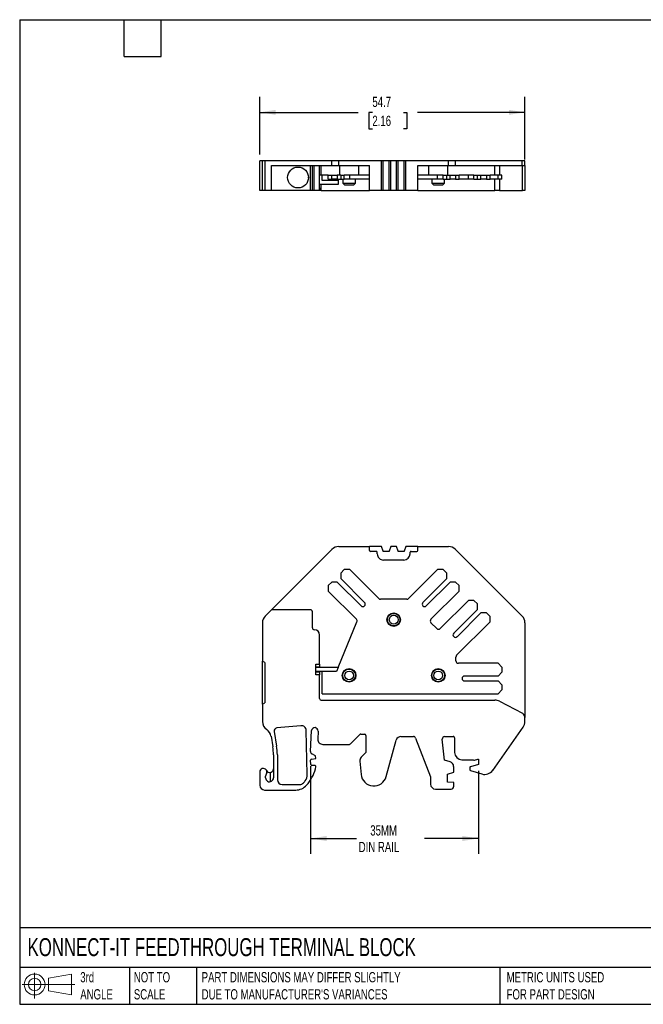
# Model space of a CAD drawing. Header units: millimetres. Extents: x 6 to 273, y 6 to 210.
# Tile 1 of 2: x 6 to 135, y 6 to 210. Entities that reach past the tile are written whole.
import ezdxf

# ---------------------------------------------------------------- set-up
doc = ezdxf.new("R2010")
doc.units = ezdxf.units.MM
doc.linetypes.add('SLD-Solid', pattern=[0])
doc.layers.add('DIMENSIONS', color=140, linetype='SLD-Solid', lineweight=25)
doc.layers.add('TEXT', color=140, linetype='SLD-Solid', lineweight=25)
doc.layers.add('SLD-DEFPOINTS', color=7, linetype='Continuous')
doc.styles.add('SLDTEXTSTYLE0', font='TXT', dxfattribs={"width": 0.7})
doc.dimstyles.new('SLDDIMSTYLE0', dxfattribs={"dimtxt": 2.158008, "dimasz": 3.302, "dimexe": 0, "dimexo": 0.0625, "dimgap": 0.539502, "dimtad": 0, "dimtih": 1, "dimtoh": 1, "dimdec": 1, "dimrnd": 1e-09, "dimzin": 12, "dimdsep": 46, "dimtxsty": 'SLDTEXTSTYLE0', "dimsah": 1, "dimcen": 0.09, "dimadec": 0, "dimazin": 3, "dimtfac": 1, "dimtdec": 1, "dimtofl": 0, "dimtmove": 0, "dimatfit": 3, "dimfxl": 0, "dimfrac": 2, "dimtolj": 1, "dimtzin": 12, "dimarcsym": 0})

# ---------------------------------------------------------------- blocks, each defined once
blk = doc.blocks.new('Block11')
at = {"color": 7, "linetype": 'SLD-Solid', "lineweight": 18}
for p, q in [((2.59, 5.31), (2.59, 0)), ((5.48, 4.17), (10.18, 5.03)), ((5.48, 1.6), (5.48, 4.17)), ((10.18, 5.03), (10.18, 0.73)), ((0, 2.88), (10.87, 2.88)), ((5.48, 1.6), (10.18, 0.73))]:
    blk.add_line(p, q, dxfattribs=at)
for radius in [2.15, 1.29]:
    blk.add_circle((2.59, 2.88), radius, dxfattribs=at)
blk = doc.blocks.new('Block12')
at = {"layer": 'SLD-DEFPOINTS'}
blk.add_blockref('Block11', (0, 0), dxfattribs=at)
blk = doc.blocks.new('_D')
at = {"layer": 'DIMENSIONS'}
for p, q in [((66.38, 55.49), (66.38, 37.39)), ((101.04, 54.56), (101.04, 37.39)), ((66.38, 40.57), (75.84, 40.57)), ((101.04, 40.57), (89.93, 40.57))]:
    blk.add_line(p, q, dxfattribs=at)
for points in [[(66.38, 40.57), (69.68, 40.06), (69.68, 41.08)], [(101.04, 40.57), (97.74, 41.08), (97.74, 40.06)]]:
    blk.add_solid(points, dxfattribs=at)
at = {"layer": 'DIMENSIONS', "char_height": 2.117, "attachment_point": 1, "style": 'SLDTEXTSTYLE0'}
for s, insert in [('35MM', (78.71, 43.3)), ('DIN RAIL', (76.32, 39.87))]:
    blk.add_mtext(s, dxfattribs=dict(at, insert=insert))
blk = doc.blocks.new('_D_3')
at = {"layer": 'DIMENSIONS'}
for p, q in [((55.89, 181.7), (55.89, 193.61)), ((110.64, 180.7), (110.64, 193.61)), ((55.89, 190.43), (76.22, 190.43)), ((79.14, 190.43), (78.42, 190.43)), ((78.42, 190.43), (78.42, 187)), ((85.55, 190.43), (86.28, 190.43)), ((86.28, 190.43), (86.28, 187)), ((110.64, 190.43), (88.48, 190.43)), ((78.42, 187), (79.14, 187)), ((86.28, 187), (85.55, 187))]:
    blk.add_line(p, q, dxfattribs=at)
for points in [[(55.89, 190.43), (59.19, 189.92), (59.19, 190.94)], [(110.64, 190.43), (107.34, 190.94), (107.34, 189.92)]]:
    blk.add_solid(points, dxfattribs=at)
at = {"layer": 'DIMENSIONS', "char_height": 2.117, "attachment_point": 1, "style": 'SLDTEXTSTYLE0'}
for s, insert in [('54.7', (79.14, 193.64)), ('2.16', (79.14, 189.73))]:
    blk.add_mtext(s, dxfattribs=dict(at, insert=insert))

msp = doc.modelspace()

# ---------------------------------------------------------------- linework, layer by layer
for p, q in [((55.89, 174.28), (55.89, 180.43)), ((56.44, 180.43), (55.89, 180.43)), ((55.89, 174.28), (55.89, 180.43)), ((56.44, 174.28), (56.44, 180.43)), ((57.02, 180.43), (56.44, 180.43)), ((57.02, 174.28), (57.02, 180.43)), ((70.79, 180.43), (57.02, 180.43)), ((58.31, 174.28), (58.31, 179.43)), ((58.31, 179.43), (70.79, 179.43)), ((66.35, 174.28), (66.35, 179.43)), ((66.75, 174.28), (66.75, 179.43)), ((67.15, 174.28), (67.15, 179.43)), ((68.25, 174.28), (68.25, 179.43)), ((68.55, 177.43), (68.55, 179.43)), ((70.79, 179.43), (70.79, 180.43)), ((72.2, 180.43), (70.79, 180.43)), ((70.79, 179.43), (72.2, 179.43)), ((72.2, 179.43), (72.2, 180.43)), ((81.04, 180.43), (72.2, 180.43)), ((72.2, 179.43), (78.54, 179.43)), ((72.34, 179.43), (72.34, 177.43)), ((76.34, 177.43), (76.34, 179.43)), ((78.54, 174.28), (78.54, 179.43)), ((81.04, 174.28), (81.04, 180.43)), ((81.36, 180.43), (81.04, 180.43)), ((81.36, 174.28), (81.36, 180.43)), ((82.61, 180.43), (81.36, 180.43)), ((82.61, 174.28), (82.61, 180.43)), ((82.94, 180.43), (82.61, 180.43)), ((82.61, 174.28), (82.61, 180.43)), ((82.61, 180.43), (82.61, 180.43)), ((82.94, 174.28), (82.94, 180.43)), ((84.14, 180.43), (82.94, 180.43)), ((84.14, 174.28), (84.14, 180.43)), ((84.46, 180.43), (84.14, 180.43)), ((84.46, 174.28), (84.46, 180.43)), ((84.46, 174.28), (84.46, 180.43)), ((84.46, 180.43), (84.46, 180.43)), ((85.71, 180.43), (84.46, 180.43)), ((85.71, 174.28), (85.71, 180.43)), ((86.04, 180.43), (85.71, 180.43)), ((85.71, 174.28), (85.71, 180.43)), ((85.71, 180.43), (85.71, 180.43)), ((86.04, 174.28), (86.04, 180.43)), ((94.87, 180.43), (86.04, 180.43)), ((88.54, 174.28), (88.54, 179.43)), ((88.54, 179.43), (94.87, 179.43)), ((90.74, 179.43), (90.74, 177.43)), ((94.74, 177.43), (94.74, 179.43)), ((94.87, 179.43), (94.87, 180.43)), ((96.29, 180.43), (94.87, 180.43)), ((94.87, 179.43), (96.29, 179.43)), ((96.29, 179.43), (96.29, 180.43)), ((110.05, 180.43), (96.29, 180.43)), ((96.29, 179.43), (110.05, 179.43)), ((104.44, 177.43), (104.44, 179.43)), ((105.37, 179.43), (105.37, 177.43)), ((110.05, 179.43), (110.05, 180.43)), ((110.64, 180.43), (110.05, 180.43)), ((110.05, 179.43), (110.64, 179.43)), ((110.1, 174.28), (110.1, 179.43)), ((110.64, 179.43), (110.64, 180.43)), ((110.64, 179.43), (110.64, 174.28)), ((65.95, 176.94), (65.95, 177.02)), ((68.75, 177.43), (68.25, 177.43)), ((70.02, 177.43), (68.75, 177.43)), ((68.75, 176.33), (68.75, 177.43)), ((70.02, 176.63), (70.02, 177.43)), ((70.02, 177.43), (70.76, 177.43)), ((70.76, 176.63), (70.76, 177.43)), ((70.76, 177.43), (71.89, 177.43)), ((71.89, 177.43), (71.89, 176.63)), ((72.6, 177.43), (71.89, 177.43)), ((72.6, 177.43), (72.6, 176.63)), ((72.6, 177.43), (73.34, 177.43)), ((73.34, 176.63), (73.34, 177.43)), ((74.47, 177.43), (73.34, 177.43)), ((74.47, 176.63), (74.47, 177.43)), ((78.54, 177.43), (74.47, 177.43)), ((92.6, 177.43), (88.54, 177.43)), ((92.6, 176.63), (92.6, 177.43)), ((93.73, 177.43), (92.6, 177.43)), ((93.73, 176.63), (93.73, 177.43)), ((93.73, 177.43), (94.48, 177.43)), ((94.48, 176.63), (94.48, 177.43)), ((94.48, 177.43), (95.18, 177.43)), ((95.18, 176.63), (95.18, 177.43)), ((95.18, 177.43), (96.31, 177.43)), ((96.31, 177.43), (96.31, 176.63)), ((96.31, 177.43), (97.06, 177.43)), ((97.06, 176.63), (97.06, 177.43)), ((98.97, 177.43), (97.06, 177.43)), ((98.97, 176.63), (98.97, 177.43)), ((100.1, 177.43), (98.97, 177.43)), ((100.1, 176.63), (100.1, 177.43)), ((100.1, 177.43), (100.84, 177.43)), ((100.84, 176.63), (100.84, 177.43)), ((100.84, 177.43), (101.55, 177.43)), ((101.55, 176.63), (101.55, 177.43)), ((101.55, 177.43), (102.68, 177.43)), ((102.68, 177.43), (102.68, 176.63)), ((102.68, 177.43), (103.42, 177.43)), ((103.42, 176.63), (103.42, 177.43)), ((105.09, 177.43), (103.42, 177.43)), ((105.09, 176.63), (105.09, 177.43)), ((105.89, 177.43), (105.09, 177.43)), ((105.89, 176.63), (105.89, 177.43)), ((72.08, 175.53), (68.25, 175.53)), ((68.25, 174.88), (68.25, 174.28)), ((68.55, 174.28), (68.55, 175.53)), ((72.08, 176.33), (68.75, 176.33)), ((70.02, 176.63), (70.76, 176.63)), ((71.89, 176.63), (70.76, 176.63)), ((71.89, 176.63), (72.6, 176.63)), ((72.08, 176.33), (72.08, 175.53)), ((72.6, 176.63), (73.34, 176.63)), ((73.04, 176.63), (73.04, 175.83)), ((73.04, 175.83), (73.44, 175.43)), ((73.04, 175.83), (75.64, 175.83)), ((74.47, 176.63), (73.34, 176.63)), ((75.24, 175.43), (73.44, 175.43)), ((78.54, 176.63), (74.47, 176.63)), ((75.24, 175.43), (75.64, 175.83)), ((75.64, 175.83), (75.64, 176.63)), ((92.6, 176.63), (88.54, 176.63)), ((91.44, 176.63), (91.44, 175.83)), ((91.44, 175.83), (91.84, 175.43)), ((91.44, 175.83), (94.04, 175.83)), ((93.64, 175.43), (91.84, 175.43)), ((93.73, 176.63), (92.6, 176.63)), ((93.64, 175.43), (94.04, 175.83)), ((93.73, 176.63), (94.48, 176.63)), ((94.04, 175.83), (94.04, 176.63)), ((94.48, 176.63), (95.18, 176.63)), ((96.31, 176.63), (95.18, 176.63)), ((96.31, 176.63), (97.06, 176.63)), ((98.97, 176.63), (97.06, 176.63)), ((100.1, 176.63), (98.97, 176.63)), ((100.1, 176.63), (100.84, 176.63)), ((100.84, 176.63), (101.55, 176.63)), ((102.68, 176.63), (101.55, 176.63)), ((102.68, 176.63), (103.42, 176.63)), ((105.09, 176.63), (103.42, 176.63)), ((104.44, 174.28), (104.44, 176.63)), ((105.89, 176.63), (105.09, 176.63)), ((105.37, 176.63), (105.37, 174.28)), ((56.44, 174.28), (55.89, 174.28)), ((57.02, 174.28), (56.44, 174.28)), ((58.31, 174.28), (57.02, 174.28)), ((66.35, 174.28), (58.31, 174.28)), ((66.75, 174.28), (66.35, 174.28)), ((67.15, 174.28), (66.75, 174.28)), ((68.25, 174.28), (67.15, 174.28)), ((68.55, 174.28), (68.25, 174.28)), ((68.55, 174.28), (78.54, 174.28)), ((81.04, 174.28), (78.54, 174.28)), ((81.36, 174.28), (81.04, 174.28)), ((82.61, 174.28), (81.36, 174.28)), ((82.94, 174.28), (82.61, 174.28)), ((82.61, 174.28), (82.61, 174.28)), ((84.14, 174.28), (82.94, 174.28)), ((84.46, 174.28), (84.14, 174.28)), ((84.46, 174.28), (84.46, 174.28)), ((85.71, 174.28), (84.46, 174.28)), ((86.04, 174.28), (85.71, 174.28)), ((85.71, 174.28), (85.71, 174.28)), ((88.54, 174.28), (86.04, 174.28)), ((88.54, 174.28), (104.44, 174.28)), ((105.37, 174.28), (104.44, 174.28)), ((105.37, 174.28), (110.1, 174.28)), ((110.64, 174.28), (110.1, 174.28)), ((58.31, 87.77), (70.79, 100.24)), ((72.2, 100.83), (78.54, 100.83)), ((78.54, 100.03), (78.54, 100.83)), ((81.04, 100.83), (78.54, 100.83)), ((79.94, 99.83), (78.74, 99.83)), ((80.14, 99.33), (80.14, 99.63)), ((81.36, 99.89), (81.04, 100.83)), ((81.36, 99.83), (81.36, 99.89)), ((82.61, 99.83), (81.36, 99.83)), ((82.94, 100.83), (82.61, 99.89)), ((82.61, 99.89), (82.61, 99.83)), ((84.14, 100.83), (82.94, 100.83)), ((84.46, 99.89), (84.14, 100.83)), ((84.46, 99.83), (84.46, 99.89)), ((85.71, 99.83), (84.46, 99.83)), ((86.04, 100.83), (85.71, 99.89)), ((85.71, 99.89), (85.71, 99.83)), ((88.54, 100.83), (86.04, 100.83)), ((86.94, 99.33), (86.94, 99.63)), ((87.14, 99.83), (88.34, 99.83)), ((88.54, 100.03), (88.54, 100.83)), ((88.54, 100.83), (94.87, 100.83)), ((96.29, 100.24), (110.05, 86.48)), ((85.64, 98.03), (81.44, 98.03)), ((72.6, 95.34), (73.34, 96.08)), ((74.47, 96.08), (73.34, 96.08)), ((80.48, 90.07), (74.47, 96.08)), ((92.6, 96.08), (86.6, 90.07)), ((93.73, 96.08), (92.6, 96.08)), ((93.73, 96.08), (94.48, 95.34)), ((70.02, 92.76), (70.76, 93.5)), ((71.89, 93.5), (70.76, 93.5)), ((71.89, 93.5), (76.8, 88.59)), ((72.6, 95.34), (72.6, 94.21)), ((77.51, 89.29), (72.6, 94.21)), ((94.48, 94.21), (89.56, 89.29)), ((90.27, 88.59), (95.18, 93.5)), ((94.48, 94.21), (94.48, 95.34)), ((96.31, 93.5), (95.18, 93.5)), ((96.31, 93.5), (97.06, 92.76)), ((70.02, 92.76), (70.02, 91.63)), ((70.02, 91.63), (75.84, 85.8)), ((91.23, 85.8), (97.06, 91.63)), ((97.06, 91.63), (97.06, 92.76)), ((86.24, 89.93), (80.83, 89.93)), ((98.97, 89.72), (93.14, 83.89)), ((100.1, 89.72), (98.97, 89.72)), ((100.1, 89.72), (100.84, 88.97)), ((58.31, 87.77), (57.02, 86.48)), ((66.35, 87.77), (58.31, 87.77)), ((100.84, 87.84), (95.93, 82.93)), ((100.84, 87.84), (100.84, 88.97)), ((66.75, 84.06), (66.75, 87.37)), ((96.63, 82.22), (101.55, 87.14)), ((102.68, 87.14), (101.55, 87.14)), ((102.68, 87.14), (103.42, 86.39)), ((103.42, 85.26), (103.42, 86.39)), ((56.44, 85.07), (56.44, 77.17)), ((72.08, 75.86), (75.95, 85.26)), ((92.43, 83.89), (91.23, 85.09)), ((96.53, 78.37), (103.42, 85.26)), ((110.64, 85.07), (110.64, 65.53)), ((68.25, 76.56), (68.25, 82.56)), ((96.39, 77.23), (96.39, 78.02)), ((56.94, 76.88), (56.44, 77.17)), ((56.44, 68.31), (56.44, 77.17)), ((56.94, 76.88), (56.94, 68.6)), ((67.45, 76.56), (68.25, 76.56)), ((67.45, 74.36), (67.45, 76.56)), ((68.25, 75.96), (67.45, 75.96)), ((72.08, 75.86), (67.45, 75.86)), ((68.25, 76.56), (68.25, 75.96)), ((68.25, 75.86), (68.25, 75.96)), ((72.08, 75.86), (71.75, 75.06)), ((105.09, 76.73), (96.89, 76.73)), ((105.89, 75.93), (105.09, 76.73)), ((105.89, 75.93), (105.89, 74.88)), ((71.75, 75.06), (67.45, 75.06)), ((67.45, 74.96), (68.25, 74.96)), ((68.25, 74.36), (67.45, 74.36)), ((68.25, 74.96), (68.25, 75.06)), ((68.25, 74.96), (68.25, 74.36)), ((68.25, 69.43), (68.25, 74.36)), ((68.75, 70.43), (68.75, 75.06)), ((105.09, 74.08), (98.14, 74.08)), ((105.09, 74.08), (105.89, 74.88)), ((98.14, 73.08), (105.09, 73.08)), ((105.89, 72.28), (105.09, 73.08)), ((105.09, 70.43), (105.89, 71.23)), ((105.89, 72.28), (105.89, 71.23)), ((68.55, 69.13), (104.44, 69.13)), ((68.75, 70.43), (105.09, 70.43)), ((56.44, 68.31), (56.94, 68.6)), ((56.44, 68.31), (56.44, 65.53)), ((105.37, 68.9), (110.1, 66.41)), ((56.44, 65.53), (56.44, 64.73)), ((110.64, 64.72), (110.64, 65.53)), ((64.37, 63.84), (59.4, 63.38)), ((103.97, 54.63), (110.27, 63.57)), ((58.22, 61.71), (58.59, 59.51)), ((58.87, 62.66), (59.38, 59.64)), ((65.71, 53.76), (65.49, 62.87)), ((66.38, 58.5), (66.58, 62.84)), ((67.93, 62.73), (67.9, 61.04)), ((74.62, 60.09), (76.55, 62.02)), ((76.76, 62.11), (77.49, 62.11)), ((77.79, 61.81), (77.79, 58.29)), ((85.04, 61.61), (87.6, 61.61)), ((88.07, 61.29), (91.15, 53.32)), ((94, 56.75), (93.56, 61.05)), ((94.07, 61.61), (95.82, 61.61)), ((96.12, 61.31), (96.12, 58.33)), ((68.9, 60), (74.4, 60)), ((82.01, 53.35), (84.07, 60.87)), ((58.73, 57.84), (58.73, 53.09)), ((59.53, 57.84), (59.53, 52.71)), ((66.56, 56.97), (67.47, 57.05)), ((67.42, 57.65), (66.66, 58.02)), ((67.47, 57.05), (67.42, 57.65)), ((77.79, 58.29), (76.84, 57.34)), ((100.19, 56.73), (100.94, 56.93)), ((100.94, 56.93), (101.04, 56.93)), ((101.04, 56.93), (101.04, 55.83)), ((66.44, 55.84), (66.38, 56.76)), ((67.25, 55.65), (66.64, 55.65)), ((67.39, 54.91), (67.45, 55.43)), ((76.55, 56.54), (76.82, 53.8)), ((95.2, 56.39), (94, 56.75)), ((95.92, 54.28), (95.92, 55.43)), ((97.62, 56.83), (99.96, 56.83)), ((99.24, 55.2), (99.24, 54.8)), ((101.04, 55.83), (99.39, 55.39)), ((55.89, 54.27), (55.89, 51.57)), ((57.09, 53.09), (57.09, 53.46)), ((58.13, 52.3), (58.13, 54.21)), ((91.15, 53.32), (91.15, 51.77)), ((94.66, 53.82), (95.92, 54.28)), ((94.66, 52.22), (94.66, 53.82)), ((99.38, 54.61), (101.74, 53.88)), ((60.53, 51.71), (64.17, 51.71)), ((95.92, 52.11), (94.66, 52.22)), ((95.92, 51.26), (95.92, 52.11)), ((56.89, 50.57), (63.33, 50.57)), ((92.16, 50.76), (95.41, 50.76))]:
    msp.add_line(p, q)
for centre, radius in [((63.8, 176.98), 2.15), ((83.54, 85.73), 1.4), ((83.54, 85.73), 1.3), ((83.54, 85.73), 0.9), ((74.34, 74.23), 1.4), ((74.34, 74.23), 1.3), ((92.74, 74.23), 1.4), ((92.74, 74.23), 1.3), ((74.34, 74.23), 0.9), ((92.74, 74.23), 0.9)]:
    msp.add_circle(centre, radius)
for centre, radius, start, end in [((72.2, 98.83), 2, 90, 135), ((78.74, 100.03), 0.2, 180, 270), ((79.94, 99.63), 0.2, 0, 90), ((87.14, 99.63), 0.2, 90, 180), ((88.34, 100.03), 0.2, 270, 0), ((94.87, 98.83), 2, 45, 90), ((81.44, 99.33), 1.3, 179.9999, 270.0003), ((85.64, 99.33), 1.3, 270.0001, 0.0001), ((80.83, 90.43), 0.5, 225, 270), ((86.24, 90.43), 0.5, 270, 315), ((66.35, 87.37), 0.4, 0, 90), ((77.16, 88.94), 0.5, 225, 45), ((89.92, 88.94), 0.5, 135, 315), ((58.44, 85.07), 2, 135, 180), ((75.49, 85.45), 0.5, 337.6137, 45), ((91.58, 85.45), 0.5, 135, 225), ((108.64, 85.07), 2, 0, 45), ((67.15, 84.06), 0.4, 180, 270), ((67.15, 82.56), 1.1, 0, 90), ((92.79, 84.24), 0.5, 225, 315), ((96.28, 82.58), 0.5, 135, 315), ((96.89, 78.02), 0.5, 135, 180), ((96.89, 77.23), 0.5, 180, 270), ((98.14, 73.58), 0.5, 90, 270), ((68.55, 69.43), 0.3, 180, 270), ((104.44, 67.13), 2, 62.2415, 90), ((109.64, 65.53), 1, 0, 62.2415), ((58.44, 64.73), 2, 180, 236.7567), ((56.24, 61.38), 2, 9.5825, 56.7566), ((59.48, 62.76), 0.62, 97.2052, 189.5826), ((64.49, 62.85), 1, 1.3777, 97.2051), ((67.26, 62.77), 0.676, 356.2404, 174.9056), ((108.64, 64.73), 2, 324.8279, 359.8895), ((68.9, 61), 1, 177.7407, 270), ((76.76, 61.81), 0.3, 89.9999, 134.9999), ((77.49, 61.81), 0.3, 360, 90), ((85.04, 60.61), 1, 90, 164.6613), ((87.6, 61.11), 0.5, 21.1871, 90), ((94.07, 61.1), 0.506, 90, 185.7626), ((95.82, 61.31), 0.3, 359.9998, 90.0001), ((48.73, 57.84), 10, 360, 9.5825), ((48.73, 57.84), 10.8, 359.9999, 9.5825), ((74.4, 60.3), 0.3, 269.9999, 314.9999), ((66.87, 58.47), 0.5, 176.5486, 243.9997), ((66.58, 56.77), 0.2, 95, 183.6008), ((77.55, 56.63), 1, 135, 185.5496), ((97.62, 58.33), 1.5, 180, 270), ((56.64, 54.27), 0.75, 319.4643, 180), ((59.3, 57.18), 8.41, 318.1567, 344.36), ((66.64, 55.85), 0.2, 183.6008, 270), ((67.25, 55.45), 0.2, 353.601, 90), ((94.91, 55.43), 1, 0.0001, 73.1679), ((99.44, 55.2), 0.2, 105.0002, 179.9994), ((100.14, 56.92), 0.2, 207.6112, 285.0004), ((57.59, 53.46), 0.5, 139.4643, 180.0003), ((57.91, 53.09), 0.82, 180.0126, 0.0605), ((57.98, 54.94), 0.75, 206.7832, 281.537), ((63.71, 53.72), 2, 321.8904, 1.3777), ((79.45, 54.05), 2.65, 185.5496, 344.6611), ((99.44, 54.8), 0.2, 180, 252.7657), ((102.34, 55.79), 2, 252.7661, 324.8279), ((56.89, 51.57), 1, 180, 270), ((60.53, 52.71), 1, 180, 270), ((63.33, 53.57), 3, 270, 318.1567), ((64.17, 52.71), 1, 270.0001, 317.5097), ((59.3, 57.18), 7.61, 317.5096, 321.8904), ((92.16, 51.77), 1, 180, 270), ((95.41, 51.26), 0.502, 270.0001, 0)]:
    msp.add_arc(centre, radius, start, end)
msp.add_open_spline([(72.07, 176.63), (72.08, 176.53), (72.08, 176.43), (72.08, 176.33)], degree=3)
msp.add_open_spline([(58.13, 54.21), (58.15, 54.21), (58.2, 54.23), (58.27, 54.25), (58.34, 54.28), (58.42, 54.33), (58.51, 54.41), (58.59, 54.5), (58.65, 54.61), (58.7, 54.72), (58.72, 54.83), (58.73, 54.91), (58.73, 54.94)], degree=3, knots=[0, 0, 0, 0, 0.05894, 0.119923, 0.183607, 0.250569, 0.367938, 0.500417, 0.616036, 0.749717, 0.882514, 1, 1, 1, 1])
at = {"layer": 'TEXT'}
for p, q in [((6.35, 209.55), (273.05, 209.55)), ((6.35, 209.55), (6.35, 6.35)), ((27.94, 201.93), (27.94, 209.55)), ((35.56, 201.93), (35.56, 209.55)), ((27.94, 201.93), (35.56, 201.93)), ((273.05, 22.13), (6.35, 22.13)), ((273.05, 13.97), (6.35, 13.97)), ((29.04, 13.97), (29.04, 6.35)), ((42.84, 13.97), (42.84, 6.35)), ((105.48, 13.97), (105.48, 6.35)), ((6.35, 6.35), (273.05, 6.35))]:
    msp.add_line(p, q, dxfattribs=at)

# ---------------------------------------------------------------- block references
at = {"layer": 'SLD-DEFPOINTS'}
msp.add_blockref('Block12', (6.84, 7.55), dxfattribs=at)

# ---------------------------------------------------------------- texts
at = {"layer": 'TEXT', "attachment_point": 1, "style": 'SLDTEXTSTYLE0'}
for s, insert, char_height in [('KONNECT-IT FEEDTHROUGH TERMINAL BLOCK', (7.97, 20), 3.7042), ('3rd^JANGLE', (18.85, 13), 2.117), ('NOT TO^JSCALE', (29.91, 13), 2.1167), ("PART DIMENSIONS MAY DIFFER SLIGHTLY ^JDUE TO MANUFACTURER'S VARIANCES", (43.91, 13), 2.1167), ('METRIC UNITS USED ^JFOR PART DESIGN', (106.85, 13), 2.1167)]:
    msp.add_mtext(s, dxfattribs=dict(at, insert=insert, char_height=char_height))

# ---------------------------------------------------------------- dimensions: what is measured, and where the dimension line sits
at = {"layer": 'DIMENSIONS'}
dim = msp.add_linear_dim(base=(110.637, 190.4307), p1=(55.8893, 180.4307), p2=(110.637, 179.4307), angle=0, dimstyle='SLDDIMSTYLE0', dxfattribs=at)
dim.commit()
dim.dimension.update_dxf_attribs({"geometry": '_D_3', "text_midpoint": (82.3485, 190.4307), "dimtype": 160})
dim = msp.add_linear_dim(base=(66.38, 40.57), p1=(101.04, 55.83), p2=(66.38, 56.76), text='35MM\\PDIN RAIL', dimstyle='SLDDIMSTYLE0', dxfattribs=at)
dim.commit()
dim.dimension.update_dxf_attribs({"geometry": '_D', "text_midpoint": (82.88, 40.57), "dimtype": 160})

doc.saveas('drawing.dxf')
